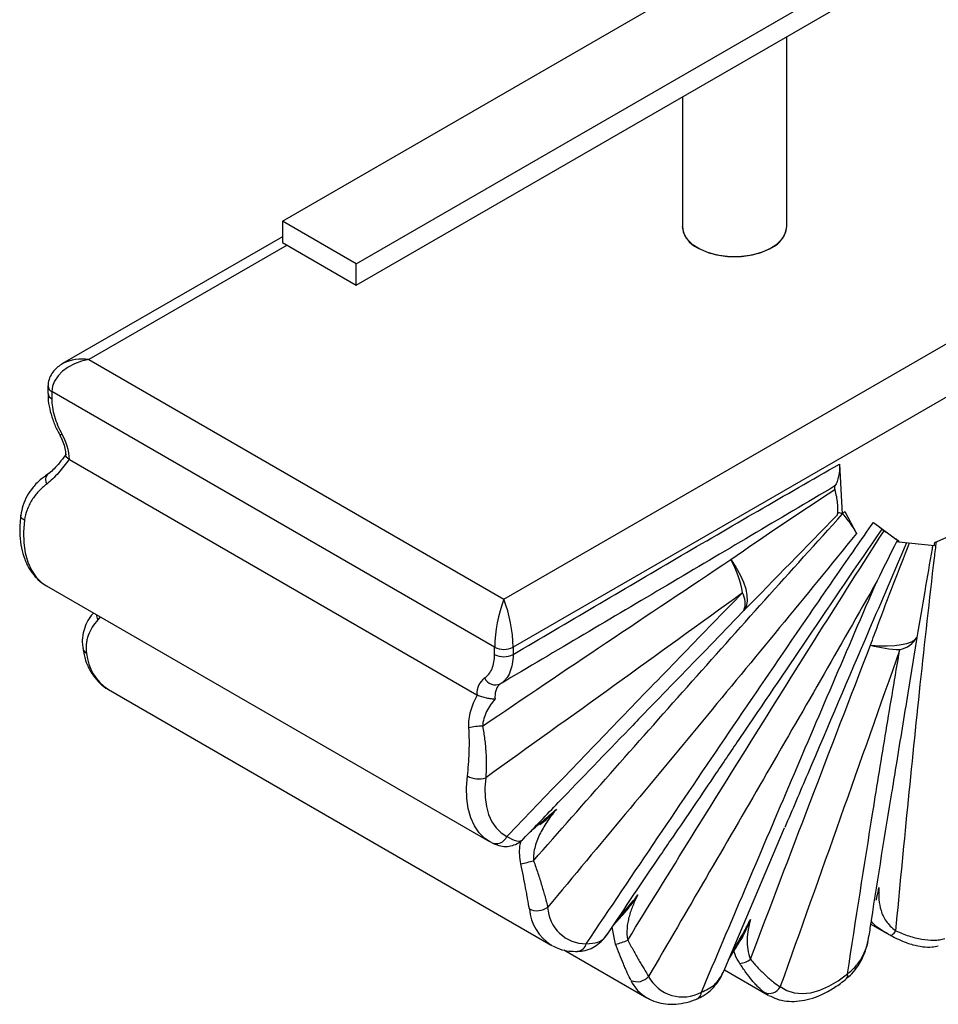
# Paper-space layout '_Isométrica' of a CAD drawing. Header units: millimetres. Extents: x -1044 to -825, y -581 to 454.
# Tile 1 of 4: x -1044 to -904, y -581 to -430. Entities that reach past the tile are written whole.
import ezdxf

# ---------------------------------------------------------------- set-up
doc = ezdxf.new("R2010")
doc.units = ezdxf.units.MM

psp = doc.layouts.new('_Isométrica')

# ---------------------------------------------------------------- linework, layer by layer
at = {"color": 7, "linetype": 'Continuous', "lineweight": 25}
for p, q in [((-992.74, -467.24), (-865.46, -393.77)), ((-992.74, -470.51), (-865.46, -397.03)), ((-1004.06, -460.71), (-939.76, -423.59)), ((-926.76, -461.53), (-926.76, -432.42)), ((-970.12, -518.68), (-833.64, -439.9)), ((-942.76, -441.65), (-942.76, -461.53)), ((-830.11, -446.02), (-968.7, -526.03)), ((-992.74, -467.24), (-1004.06, -460.71)), ((-1004.06, -460.71), (-1004.06, -463.98)), ((-1004.06, -463.11), (-1037.75, -482.56)), ((-1004.06, -463.98), (-992.74, -470.51)), ((-992.74, -470.51), (-992.74, -467.24)), ((-1033.76, -481.94), (-970.12, -518.68)), ((-1040, -486.03), (-1040, -487.15)), ((-971.53, -526.03), (-1039.41, -486.84)), ((-1039.41, -486.84), (-1039.41, -487.96)), ((-1036.69, -497.26), (-974.25, -533.31)), ((-918.69, -497.96), (-918.24, -505.62)), ((-1039.68, -499.23), (-1040.4, -499.74)), ((-918.24, -505.62), (-917.86, -505.22)), ((-917.86, -505.22), (-916.08, -508.59)), ((-913.46, -506.89), (-909.5, -509.8)), ((-904.06, -509.96), (-900.1, -508.26)), ((-909.5, -509.8), (-909.55, -509.9)), ((-909.55, -509.9), (-904.13, -510.42)), ((-1040.22, -516.64), (-972.33, -555.82)), ((-971.53, -527.15), (-971.53, -526.03)), ((-968.7, -526.03), (-968.7, -527.15)), ((-1030.74, -532.52), (-962.86, -571.7)), ((-936.41, -575.7), (-927.08, -553.74)), ((-972.03, -555.98), (-972.33, -555.82)), ((-913.85, -568.49), (-911.45, -569.88)), ((-911.2, -570), (-911.43, -569.86)), ((-911.2, -570.01), (-910.87, -570.19)), ((-962.7, -571.79), (-962.86, -571.7)), ((-960.94, -572.43), (-948.18, -579.79)), ((-936.32, -575.49), (-929.62, -579.36))]:
    psp.add_line(p, q, dxfattribs=at)
at = {"color": 8, "linetype": 'Continuous', "lineweight": 25}
for p, q in [((-1003.35, -464.39), (-1033.76, -481.94)), ((-1040.38, -499.77), (-1040.14, -499.59)), ((-933.31, -520.41), (-939.43, -526.72)), ((-1032.01, -521.37), (-1032.34, -521.84)), ((-906.79, -524.52), (-908.19, -533.08)), ((-953, -571.53), (-953.53, -568.96)), ((-929.62, -579.36), (-930.24, -578.94))]:
    psp.add_line(p, q, dxfattribs=at)
at = {"color": 7, "linetype": 'Continuous', "lineweight": 25, "flags": 128}
for points in [[(-942.76, -461.53), (-942.62, -462.4), (-942.11, -463.36), (-941.26, -464.23), (-940.1, -464.97), (-938.7, -465.55), (-937.11, -465.95), (-935.41, -466.14), (-933.68, -466.11), (-932, -465.87), (-930.45, -465.42), (-929.1, -464.8)], [(-940.42, -464.8), (-939.07, -465.42), (-937.52, -465.87), (-935.84, -466.11), (-934.11, -466.14), (-932.41, -465.95), (-930.82, -465.55), (-929.42, -464.97), (-928.26, -464.23), (-927.41, -463.36), (-926.9, -462.4), (-926.76, -461.53)], [(-1033.76, -481.94), (-1034.86, -482.18), (-1035.92, -482.57), (-1036.9, -483.08), (-1037.76, -483.72), (-1038.46, -484.44), (-1038.98, -485.22), (-1039.3, -486.03), (-1039.41, -486.84)], [(-918.24, -505.62), (-918.38, -505.53), (-918.52, -505.47), (-918.65, -505.44), (-918.77, -505.45), (-918.87, -505.5), (-918.95, -505.57), (-919.01, -505.68), (-919.04, -505.81)], [(-904.13, -510.42), (-904.1, -510.2), (-904.06, -509.96)], [(-935.35, -512.61), (-934.56, -513.76), (-933.9, -514.91), (-933.39, -516.04), (-933.04, -517.1), (-932.85, -518.1), (-932.83, -518.99), (-932.99, -519.77), (-933.31, -520.41)], [(-913.91, -525.72), (-912.59, -525.81), (-911.35, -525.82), (-910.21, -525.77), (-909.2, -525.64), (-908.34, -525.45), (-907.64, -525.19), (-907.12, -524.88), (-906.79, -524.52)], [(-972.89, -546.04), (-973.02, -547.6), (-972.99, -549.08), (-972.8, -550.45), (-972.45, -551.69), (-971.95, -552.79), (-971.32, -553.72), (-970.55, -554.48), (-969.65, -555.05)], [(-910.89, -570.19), (-910.83, -570.21), (-910.75, -570.2), (-910.66, -570.16), (-910.55, -570.08), (-910.44, -569.98), (-910.31, -569.85), (-910.18, -569.69), (-910.04, -569.51)], [(-927.75, -578.07), (-926.75, -578.67), (-925.62, -579.03), (-924.39, -579.14), (-923.07, -579.01), (-921.69, -578.63), (-920.28, -578.01), (-918.85, -577.17), (-917.44, -576.11)], [(-948.04, -579.87), (-948.08, -579.85), (-948.18, -579.79)]]:
    psp.add_lwpolyline(points, dxfattribs=at)
at = {"color": 8, "linetype": 'Continuous', "lineweight": 25, "flags": 128}
for points in [[(-1043.59, -506.58), (-1043.84, -506.41), (-1044.02, -506.23), (-1044.14, -506.03), (-1044.18, -505.84), (-1044.17, -505.78)], [(-1043.59, -506.58), (-1043.73, -508.35), (-1043.69, -510.03), (-1043.48, -511.58), (-1043.08, -512.99), (-1042.52, -514.23), (-1041.8, -515.29), (-1040.93, -516.15), (-1040.22, -516.64)], [(-972.33, -555.82), (-973.04, -555.34), (-973.92, -554.48), (-974.64, -553.42), (-975.2, -552.18), (-975.59, -550.77), (-975.81, -549.21), (-975.85, -547.54), (-975.7, -545.77)]]:
    psp.add_lwpolyline(points, dxfattribs=at)
at = {"color": 7, "linetype": 'Continuous', "lineweight": 25}
for centre, radius, start, end in [((-938.82, -461.18), 3.96, 185.1303, 246.1899), ((-930.7, -461.18), 3.96, 293.8101, 354.8697), ((-1045.6, -497.8), 8.93, 3.4593, 30.0022), ((-1039.09, -500.34), 1.29, 144.4542, 211.7692), ((-947.56, -519.8), 14.17, 8.545, 30.4919), ((-936.31, -519.3), 3.19, 339.7811, 30.1772), ((-950.1, -526.34), 21.43, 159.0522, 179.1606), ((-990.03, -526.32), 21.33, 0.79, 20.9972), ((-910.32, -522.36), 4.14, 282.61, 328.6384), ((-970.12, -523.3), 3.07, 242.6097, 297.3903), ((-908.62, -505.82), 20.6, 255.1326, 267.7739), ((-970.12, -524.42), 3.07, 242.6097, 297.3903), ((-971.21, -533.16), 3.05, 127.7334, 182.8256), ((-971.39, -529.92), 1.88, 205.9412, 294.1317), ((-973.37, -546.87), 8.74, 90.1244, 103.9221), ((-973.99, -542.6), 3.61, 241.5372, 287.6007), ((-971.31, -554.34), 1.8, 246.2733, 336.6321), ((-997.99, -435.44), 127.52, 283.8307, 284.7312), ((-965.02, -563.73), 2.7, 243.868, 306.84), ((-957.54, -565.62), 5.87, 182.6728, 270.5907), ((-954.17, -564.64), 6.99, 279.636, 295.7828), ((-934.32, -571.2), 3.34, 276.4277, 306.8421), ((-949.69, -575), 2.31, 245.5522, 319.3938), ((-942.7, -573.74), 5.91, 207.8158, 298.9696), ((-929.46, -577.16), 1.94, 246.4239, 332.0029)]:
    psp.add_arc(centre, radius, start, end, dxfattribs=at)
at = {"color": 8, "linetype": 'Continuous', "lineweight": 25}
for centre, radius, start, end in [((-1034.84, -488.15), 6.3, 80.0522, 117.4485), ((-1039.04, -485.96), 0.959, 184.0342, 247.2632), ((-1038.99, -487.04), 1.01, 186.781, 245.53), ((-1038.64, -492.12), 1.44, 287.6196, 302.2947), ((-1030.39, -520.69), 2.26, 188.4077, 210.6153), ((-1033.6, -525.99), 1.09, 191.7937, 243.3237), ((-1026.73, -526.31), 7.39, 185.131, 237.1346), ((-958.85, -565.5), 7.39, 185.131, 237.1346), ((-959, -571.12), 1.56, 276.085, 346.2484), ((-918.1, -576.36), 0.703, 317.6468, 20.792), ((-944.95, -574.38), 6.31, 205.5398, 239.2238), ((-941.05, -578.87), 1.21, 296.6461, 358.0444)]:
    psp.add_arc(centre, radius, start, end, dxfattribs=at)
at = {"color": 7, "linetype": 'Continuous', "lineweight": 25}
for points, knots in [([(-1037.71, -482.56), (-1037.98, -482.72), (-1038.57, -483.07), (-1039.28, -483.82), (-1039.79, -484.73), (-1039.98, -485.49), (-1040, -485.92), (-1040, -486.03)], [0, 0, 0, 0, 0.213719, 0.465626, 0.701018, 0.928638, 1, 1, 1, 1]), ([(-1039.97, -487.16), (-1039.97, -487.39), (-1040, -488.13), (-1039.77, -489.47), (-1039.31, -491.11), (-1038.76, -492.47), (-1038.33, -493.23), (-1038.18, -493.48)], [0, 0, 0, 0, 0.114987, 0.367723, 0.623743, 0.876907, 1, 1, 1, 1]), ([(-1039.41, -487.96), (-1039.41, -488.38), (-1039.38, -488.81), (-1039.24, -489.7), (-1039.14, -490.15), (-1038.88, -491.08), (-1038.55, -491.99), (-1038.12, -492.89), (-1037.87, -493.34)], [0, 0, 0, 0, 0.25, 0.25, 0.5, 0.5, 0.75, 1, 1, 1, 1]), ([(-1038.2, -493.49), (-1038.11, -493.67), (-1037.84, -494.18), (-1037.51, -495.06), (-1037.3, -495.97), (-1037.29, -496.41), (-1037.29, -496.6)], [0, 0, 0, 0, 0.16037, 0.474964, 0.785591, 1, 1, 1, 1]), ([(-1037.22, -496.45), (-1037.26, -496.5), (-1037.59, -496.94), (-1038.19, -497.72), (-1039.01, -498.64), (-1039.66, -499.26), (-1040, -499.48), (-1040.11, -499.55)], [0, 0, 0, 0, 0.041985, 0.371723, 0.647564, 0.886535, 1, 1, 1, 1]), ([(-1036.76, -497.22), (-1036.88, -497.13), (-1037.12, -496.94), (-1037.28, -496.72), (-1037.25, -496.63), (-1037.25, -496.6)], [0, 0, 0, 0, 0.409967, 0.819578, 1, 1, 1, 1]), ([(-1036.76, -497.22), (-1037.29, -497.93), (-1037.83, -498.63), (-1038.97, -499.95), (-1039.55, -500.54), (-1040.19, -501.02)], [0, 0, 0, 0, 0.5, 0.5, 1, 1, 1, 1]), ([(-968.7, -527.15), (-960.37, -522.22), (-952.03, -517.31), (-939.53, -510), (-935.36, -507.57), (-927.02, -502.74), (-922.86, -500.34), (-918.69, -497.96)], [0, 0, 0, 0, 0.5, 0.5, 0.75, 0.75, 1, 1, 1, 1]), ([(-918.69, -497.96), (-918.65, -498.64), (-918.69, -499.26), (-918.86, -500.1), (-918.93, -500.37), (-919.12, -500.87), (-919.24, -501.1), (-919.37, -501.31)], [0, 0, 0, 0, 0.5, 0.5, 0.75, 0.75, 1, 1, 1, 1]), ([(-1040.4, -499.81), (-1040.6, -499.95), (-1041.31, -500.42), (-1042.27, -501.43), (-1043.24, -502.82), (-1043.89, -504.26), (-1044.08, -505.3), (-1044.17, -505.78)], [0, 0, 0, 0, 0.101273, 0.352181, 0.568414, 0.801312, 1, 1, 1, 1]), ([(-1040.19, -501.02), (-1040.64, -501.37), (-1041.06, -501.75), (-1041.83, -502.57), (-1042.17, -503.01), (-1042.61, -503.72), (-1042.75, -503.97), (-1042.99, -504.46), (-1043.1, -504.72), (-1043.38, -505.49), (-1043.52, -506.02), (-1043.59, -506.58)], [0, 0, 0, 0, 0.25, 0.25, 0.5, 0.5, 0.625, 0.625, 0.75, 0.75, 1, 1, 1, 1]), ([(-919.37, -501.31), (-927.96, -506.4), (-936.52, -511.46), (-953.59, -521.56), (-962.11, -526.6), (-970.62, -531.64)], [0, 0, 0, 0, 0.5, 0.5, 1, 1, 1, 1]), ([(-919.37, -501.31), (-919.41, -501.37), (-919.43, -501.46), (-919.44, -501.65), (-919.43, -501.76), (-919.4, -501.87)], [0, 0, 0, 0, 0.5, 0.5, 1, 1, 1, 1]), ([(-919.4, -501.87), (-919.2, -502.6), (-919.07, -503.29), (-918.98, -504.28), (-918.97, -504.61), (-918.98, -505.23), (-919, -505.53), (-919.04, -505.81)], [0, 0, 0, 0, 0.5, 0.5, 0.75, 0.75, 1, 1, 1, 1]), ([(-965.57, -558.77), (-957.73, -549.85), (-949.87, -540.95), (-934.09, -523.22), (-926.17, -514.38), (-918.19, -505.6)], [0, 0, 0, 0, 0.5, 0.5, 1, 1, 1, 1]), ([(-918.19, -505.6), (-917.73, -506.14), (-917.32, -506.66), (-916.61, -507.66), (-916.31, -508.15), (-916.08, -508.59)], [0, 0, 0, 0, 0.5, 0.5, 1, 1, 1, 1]), ([(-1044.17, -505.78), (-1044.21, -506.15), (-1044.33, -507.21), (-1044.34, -508.91), (-1044.11, -510.81), (-1043.61, -512.55), (-1042.86, -514.1), (-1041.87, -515.39), (-1040.95, -516.2), (-1040.35, -516.54), (-1040.2, -516.62)], [0, 0, 0, 0, 0.078632, 0.227218, 0.376596, 0.525667, 0.672674, 0.815645, 0.953771, 1, 1, 1, 1]), ([(-957.48, -571.49), (-950.2, -560.67), (-942.91, -549.86), (-931.92, -533.69), (-928.25, -528.31), (-922.73, -520.25), (-920.88, -517.57), (-917.18, -512.22), (-915.32, -509.55), (-913.46, -506.89)], [0, 0, 0, 0, 0.5, 0.5, 0.75, 0.75, 0.875, 0.875, 1, 1, 1, 1]), ([(-913.46, -506.89), (-913.14, -507.12), (-912.89, -507.32), (-912.57, -507.57), (-912.48, -507.65), (-912.32, -507.79), (-912.25, -507.85), (-912.2, -507.91)], [0, 0, 0, 0, 0.5, 0.5, 0.75, 0.75, 1, 1, 1, 1]), ([(-916.08, -508.59), (-919.98, -513.43), (-923.91, -518.23), (-931.77, -527.81), (-935.72, -532.59), (-947.56, -546.9), (-955.48, -556.4), (-963.4, -565.9)], [0, 0, 0, 0, 0.25, 0.25, 0.5, 0.5, 1, 1, 1, 1]), ([(-951.13, -570.93), (-944.65, -560.43), (-938.15, -549.94), (-928.34, -534.24), (-925.06, -529.01), (-918.47, -518.58), (-915.17, -513.37), (-911.84, -508.17)], [0, 0, 0, 0, 0.5, 0.5, 0.75, 0.75, 1, 1, 1, 1]), ([(-912.2, -507.91), (-912.18, -507.93), (-912.14, -507.96), (-912.02, -508.05), (-911.94, -508.11), (-911.84, -508.17)], [0, 0, 0, 0, 0.5, 0.5, 1, 1, 1, 1]), ([(-911.84, -508.17), (-911.38, -508.48), (-910.95, -508.77), (-910.36, -509.18), (-910.17, -509.31), (-909.82, -509.56), (-909.65, -509.68), (-909.5, -509.8)], [0, 0, 0, 0, 0.5, 0.5, 0.75, 0.75, 1, 1, 1, 1]), ([(-908.4, -510.01), (-910.32, -514.49), (-915.36, -526.3), (-921.59, -540.86), (-925.89, -550.94), (-927.06, -553.69)], [0, 0, 0, 0, 0.308187, 0.811422, 1, 1, 1, 1]), ([(-973.39, -538.13), (-967.07, -533.85), (-960.74, -529.58), (-948.06, -521.07), (-941.71, -516.83), (-935.35, -512.61)], [0, 0, 0, 0, 0.5, 0.5, 1, 1, 1, 1]), ([(-912.91, -515.87), (-915.79, -520.95), (-918.68, -526.02), (-924.49, -536.14), (-927.41, -541.19), (-936.18, -556.34), (-942.05, -566.42), (-947.94, -576.5)], [0, 0, 0, 0, 0.25, 0.25, 0.5, 0.5, 1, 1, 1, 1]), ([(-939.84, -578.91), (-935.38, -568.4), (-930.91, -557.89), (-921.95, -536.88), (-917.45, -526.37), (-912.91, -515.87)], [0, 0, 0, 0, 0.5, 0.5, 1, 1, 1, 1]), ([(-933.55, -517.7), (-940.1, -522.46), (-946.66, -527.2), (-959.77, -536.64), (-966.33, -541.34), (-972.89, -546.04)], [0, 0, 0, 0, 0.5, 0.5, 1, 1, 1, 1]), ([(-969.65, -555.05), (-963.65, -548.8), (-957.64, -542.55), (-945.6, -530.1), (-939.58, -523.88), (-933.55, -517.7)], [0, 0, 0, 0, 0.5, 0.5, 1, 1, 1, 1]), ([(-1033.03, -520.79), (-1033.19, -520.96), (-1033.67, -521.49), (-1034.21, -522.52), (-1034.66, -523.86), (-1034.82, -525.11), (-1034.68, -525.91), (-1034.63, -526.21)], [0, 0, 0, 0, 0.120502, 0.365818, 0.598409, 0.849307, 1, 1, 1, 1]), ([(-1032.34, -521.84), (-1032.67, -522.19), (-1032.97, -522.57), (-1033.46, -523.37), (-1033.67, -523.79), (-1033.91, -524.44), (-1033.97, -524.67), (-1034.07, -525.12), (-1034.11, -525.34), (-1034.18, -526.03), (-1034.17, -526.49), (-1034.09, -526.97)], [0, 0, 0, 0, 0.25, 0.25, 0.5, 0.5, 0.625, 0.625, 0.75, 0.75, 1, 1, 1, 1]), ([(-1034.67, -526.21), (-1034.61, -526.54), (-1034.44, -527.48), (-1033.95, -528.9), (-1033.13, -530.38), (-1032.07, -531.57), (-1031.27, -532.27), (-1030.8, -532.48), (-1030.8, -532.48)], [0, 0, 0, 0, 0.122411, 0.348776, 0.57211, 0.788659, 0.998002, 1, 1, 1, 1]), ([(-939.43, -526.72), (-942.47, -529.86), (-946.32, -533.83), (-950.16, -537.8), (-950.97, -538.64)], [0, 0, 0, 0, 0.790669, 1, 1, 1, 1]), ([(-909.42, -526.4), (-912.45, -535.01), (-915.5, -543.62), (-921.61, -560.85), (-924.68, -569.46), (-927.75, -578.07)], [0, 0, 0, 0, 0.5, 0.5, 1, 1, 1, 1]), ([(-917.44, -576.11), (-916.17, -567.85), (-914.88, -559.58), (-912.89, -547.15), (-912.21, -543.01), (-910.84, -534.71), (-910.14, -530.56), (-909.42, -526.4)], [0, 0, 0, 0, 0.5, 0.5, 0.75, 0.75, 1, 1, 1, 1]), ([(-973.07, -530.74), (-972.83, -530.58), (-972.61, -530.38), (-972.22, -529.91), (-972.06, -529.64), (-971.8, -529.02), (-971.6, -528.34), (-971.53, -527.57), (-971.53, -527.15)], [0, 0, 0, 0, 0.25, 0.25, 0.5, 0.5, 0.75, 1, 1, 1, 1]), ([(-968.7, -527.15), (-968.7, -527.67), (-968.78, -528.64), (-969.03, -529.48), (-969.36, -530.26), (-969.56, -530.6), (-969.92, -531.04), (-970.05, -531.17), (-970.32, -531.42), (-970.47, -531.54), (-970.62, -531.64)], [0, 0, 0, 0, 0.25, 0.5, 0.5, 0.75, 0.75, 0.875, 0.875, 1, 1, 1, 1]), ([(-970.62, -531.64), (-970.77, -531.73), (-970.9, -531.86), (-971.13, -532.16), (-971.23, -532.34), (-971.37, -532.74), (-971.43, -532.96), (-971.48, -533.43), (-971.49, -533.69), (-971.47, -533.95)], [0, 0, 0, 0, 0.25, 0.25, 0.5, 0.5, 0.75, 0.75, 1, 1, 1, 1]), ([(-975.47, -538.38), (-975.52, -537.51), (-975.42, -536.64), (-974.96, -534.93), (-974.61, -534.12), (-974.18, -533.34)], [0, 0, 0, 0, 0.5, 0.5, 1, 1, 1, 1]), ([(-974.18, -533.34), (-974.09, -533.39), (-973.98, -533.43), (-973.77, -533.52), (-973.65, -533.56), (-973.29, -533.68), (-973.04, -533.75), (-972.55, -533.85), (-972.3, -533.89), (-971.86, -533.94), (-971.65, -533.95), (-971.47, -533.95)], [0, 0, 0, 0, 0.125, 0.125, 0.25, 0.25, 0.5, 0.5, 0.75, 0.75, 1, 1, 1, 1]), ([(-971.47, -533.95), (-971.97, -534.55), (-972.41, -535.19), (-972.93, -536.24), (-973.08, -536.61), (-973.29, -537.36), (-973.37, -537.74), (-973.39, -538.13)], [0, 0, 0, 0, 0.5, 0.5, 0.75, 0.75, 1, 1, 1, 1]), ([(-908.19, -533.08), (-908.78, -536.65), (-909.59, -541.61), (-910.4, -546.6), (-910.62, -548.01)], [0, 0, 0, 0, 0.719085, 1, 1, 1, 1]), ([(-975.7, -545.77), (-975.63, -545.21), (-975.58, -544.62), (-975.49, -543.42), (-975.45, -542.8), (-975.42, -541.86), (-975.41, -541.54), (-975.41, -540.9), (-975.41, -540.59), (-975.41, -539.64), (-975.43, -539.01), (-975.47, -538.38)], [0, 0, 0, 0, 0.25, 0.25, 0.5, 0.5, 0.625, 0.625, 0.75, 0.75, 1, 1, 1, 1]), ([(-973.39, -538.13), (-973.25, -538.79), (-973.15, -539.47), (-973.02, -540.48), (-972.99, -540.82), (-972.92, -541.51), (-972.9, -541.85), (-972.83, -542.86), (-972.81, -543.53), (-972.82, -544.81), (-972.84, -545.44), (-972.89, -546.04)], [0, 0, 0, 0, 0.25, 0.25, 0.375, 0.375, 0.5, 0.5, 0.75, 0.75, 1, 1, 1, 1]), ([(-967.11, -555.4), (-965.33, -553.55), (-959.94, -547.93), (-954.54, -542.34), (-950.91, -538.59)], [0, 0, 0, 0, 0.328969, 1, 1, 1, 1]), ([(-933.87, -539.86), (-935.1, -541.67), (-938.59, -546.82), (-942.07, -551.96), (-944.32, -555.29)], [0, 0, 0, 0, 0.352321, 1, 1, 1, 1]), ([(-914.12, -570.27), (-914.01, -569.49), (-912.88, -562.08), (-911.68, -554.66), (-910.61, -548.03)], [0, 0, 0, 0, 0.106223, 1, 1, 1, 1]), ([(-962.05, -550.84), (-962.51, -551.42), (-962.96, -552), (-963.58, -552.92), (-963.78, -553.23), (-964.16, -553.86), (-964.34, -554.18), (-964.85, -555.17), (-965.13, -555.85), (-965.42, -556.93), (-965.5, -557.29), (-965.58, -558.02), (-965.59, -558.39), (-965.57, -558.77)], [0, 0, 0, 0, 0.25, 0.25, 0.375, 0.375, 0.5, 0.5, 0.75, 0.75, 0.875, 0.875, 1, 1, 1, 1]), ([(-964.62, -553.21), (-964.33, -553.01), (-963.49, -552.42), (-962.72, -551.55), (-962.16, -550.96), (-962.05, -550.85), (-962.05, -550.84)], [0, 0, 0, 0, 0.2964657, 0.8635155, 0.9960333, 1, 1, 1, 1]), ([(-971.77, -556.08), (-971.57, -556.18), (-971.03, -556.44), (-970.13, -556.6), (-969.04, -556.55), (-968.07, -556.17), (-967.42, -555.75), (-967.17, -555.44), (-967.13, -555.38)], [0, 0, 0, 0, 0.125422, 0.337195, 0.537062, 0.747395, 0.953214, 1, 1, 1, 1]), ([(-954.24, -570.02), (-951.53, -565.98), (-948.23, -561.06), (-944.91, -556.16), (-944.31, -555.28)], [0, 0, 0, 0, 0.820713, 1, 1, 1, 1]), ([(-966.21, -566.16), (-966.29, -565.68), (-966.37, -565.17), (-966.52, -564.36), (-966.57, -564.09), (-966.67, -563.52), (-966.73, -563.23), (-966.89, -562.34), (-967.01, -561.74), (-967.25, -560.51), (-967.37, -559.89), (-967.51, -559.26)], [0, 0, 0, 0, 0.25, 0.25, 0.375, 0.375, 0.5, 0.5, 0.75, 0.75, 1, 1, 1, 1]), ([(-965.57, -558.77), (-965.33, -559.42), (-965.11, -560.06), (-964.69, -561.33), (-964.5, -561.95), (-964.22, -562.87), (-964.13, -563.18), (-963.96, -563.77), (-963.88, -564.05), (-963.65, -564.89), (-963.51, -565.41), (-963.4, -565.9)], [0, 0, 0, 0, 0.25, 0.25, 0.5, 0.5, 0.625, 0.625, 0.75, 0.75, 1, 1, 1, 1]), ([(-913.07, -564.79), (-912.93, -564.33), (-912.75, -563.72), (-912.65, -563.07), (-912.62, -562.89), (-912.62, -562.87), (-912.62, -562.87)], [0, 0, 0, 0, 0.730761, 0.975916, 0.994644, 1, 1, 1, 1]), ([(-912.62, -562.87), (-912.65, -563.51), (-912.66, -564.12), (-912.57, -565.3), (-912.47, -565.87), (-912.22, -566.69), (-912.12, -566.97), (-911.86, -567.5), (-911.71, -567.76), (-911.34, -568.28), (-911.13, -568.54), (-910.63, -569.03), (-910.36, -569.27), (-910.04, -569.51)], [0, 0, 0, 0, 0.25, 0.25, 0.5, 0.5, 0.625, 0.625, 0.75, 0.75, 0.875, 0.875, 1, 1, 1, 1]), ([(-951.41, -566.52), (-950.9, -565.88), (-950.26, -565.08), (-949.7, -564.21), (-949.59, -564.02), (-949.58, -564.01), (-949.58, -564)], [0, 0, 0, 0, 0.790451, 0.983344, 0.995894, 1, 1, 1, 1]), ([(-949.58, -564), (-949.86, -564.55), (-950.12, -565.1), (-950.58, -566.22), (-950.78, -566.79), (-951.01, -567.65), (-951.07, -567.94), (-951.18, -568.53), (-951.22, -568.83), (-951.28, -569.73), (-951.25, -570.33), (-951.13, -570.93)], [0, 0, 0, 0, 0.25, 0.25, 0.5, 0.5, 0.625, 0.625, 0.75, 0.75, 1, 1, 1, 1]), ([(-953.31, -568.63), (-953.13, -568.43), (-952.72, -567.95), (-952.04, -567.24), (-951.57, -566.72), (-951.4, -566.53)], [0, 0, 0, 0, 0.323072, 0.756375, 1, 1, 1, 1]), ([(-933.65, -570.68), (-933.27, -569.95), (-932.8, -569.02), (-932.41, -568.01), (-932.32, -567.78), (-932.31, -567.76), (-932.31, -567.75)], [0, 0, 0, 0, 0.776778, 0.97773, 0.996141, 1, 1, 1, 1]), ([(-932.31, -567.75), (-932.45, -568.27), (-932.56, -568.78), (-932.74, -569.8), (-932.8, -570.31), (-932.84, -571.33), (-932.82, -571.85), (-932.66, -572.87), (-932.53, -573.37), (-932.32, -573.88)], [0, 0, 0, 0, 0.25, 0.25, 0.5, 0.5, 0.75, 0.75, 1, 1, 1, 1]), ([(-958.84, -572.64), (-958.55, -572.63), (-957.82, -572.61), (-956.74, -572.24), (-955.66, -571.59), (-954.83, -570.83), (-954.44, -570.24), (-954.27, -569.99)], [0, 0, 0, 0, 0.148524, 0.378345, 0.604814, 0.833679, 1, 1, 1, 1]), ([(-917.6, -576.81), (-917.33, -576.58), (-916.64, -576.01), (-915.77, -574.86), (-914.98, -573.4), (-914.41, -571.84), (-914.22, -570.76), (-914.14, -570.25)], [0, 0, 0, 0, 0.140282, 0.349191, 0.568583, 0.798046, 1, 1, 1, 1]), ([(-910.88, -570.19), (-910.33, -570.48), (-909.18, -571.06), (-907.51, -571.66), (-905.93, -571.97), (-904.61, -572.05), (-903.84, -571.89), (-903.52, -571.83)], [0, 0, 0, 0, 0.222488, 0.462404, 0.669745, 0.862841, 1, 1, 1, 1]), ([(-910.04, -569.51), (-909.37, -569.81), (-908.7, -570.07), (-907.71, -570.39), (-907.38, -570.49), (-906.72, -570.66), (-906.39, -570.73), (-905.42, -570.9), (-904.81, -570.95), (-903.91, -570.94), (-903.62, -570.92), (-903.06, -570.84), (-902.79, -570.78), (-902.53, -570.71)], [0, 0, 0, 0, 0.25, 0.25, 0.375, 0.375, 0.5, 0.5, 0.75, 0.75, 0.875, 0.875, 1, 1, 1, 1]), ([(-962.65, -571.79), (-962.3, -571.97), (-961.5, -572.37), (-960.2, -572.65), (-959.26, -572.66), (-958.83, -572.67)], [0, 0, 0, 0, 0.303125, 0.681718, 1, 1, 1, 1]), ([(-950.64, -577.09), (-950.81, -576.75), (-951, -576.36), (-951.29, -575.73), (-951.38, -575.52), (-951.58, -575.07), (-951.68, -574.83), (-951.98, -574.12), (-952.18, -573.62), (-952.59, -572.6), (-952.79, -572.07), (-953, -571.53)], [0, 0, 0, 0, 0.25, 0.25, 0.375, 0.375, 0.5, 0.5, 0.75, 0.75, 1, 1, 1, 1]), ([(-951.13, -570.93), (-950.83, -571.48), (-950.54, -572.01), (-949.97, -573.04), (-949.69, -573.54), (-949.28, -574.25), (-949.15, -574.49), (-948.88, -574.94), (-948.75, -575.15), (-948.38, -575.78), (-948.15, -576.16), (-947.94, -576.5)], [0, 0, 0, 0, 0.25, 0.25, 0.5, 0.5, 0.625, 0.625, 0.75, 0.75, 1, 1, 1, 1]), ([(-935.66, -573.94), (-935.62, -573.86), (-935.42, -573.46), (-934.88, -572.61), (-934.23, -571.6), (-933.8, -570.92), (-933.65, -570.68)], [0, 0, 0, 0, 0.077837, 0.404269, 0.787181, 1, 1, 1, 1]), ([(-930.24, -578.94), (-930.52, -578.72), (-930.82, -578.46), (-931.28, -578), (-931.44, -577.83), (-931.75, -577.49), (-931.91, -577.3), (-932.38, -576.74), (-932.7, -576.33), (-933.32, -575.46), (-933.64, -575), (-933.95, -574.52)], [0, 0, 0, 0, 0.25, 0.25, 0.375, 0.375, 0.5, 0.5, 0.75, 0.75, 1, 1, 1, 1]), ([(-932.32, -573.88), (-931.92, -574.35), (-931.52, -574.79), (-930.72, -575.63), (-930.33, -576.02), (-929.74, -576.56), (-929.55, -576.74), (-929.16, -577.06), (-928.98, -577.22), (-928.43, -577.64), (-928.08, -577.88), (-927.75, -578.07)], [0, 0, 0, 0, 0.25, 0.25, 0.5, 0.5, 0.625, 0.625, 0.75, 0.75, 1, 1, 1, 1]), ([(-940.52, -579.92), (-940.19, -579.78), (-939.42, -579.46), (-938.4, -578.66), (-937.45, -577.59), (-936.8, -576.6), (-936.54, -575.93), (-936.47, -575.73)], [0, 0, 0, 0, 0.174345, 0.40635, 0.644613, 0.893986, 1, 1, 1, 1]), ([(-939.84, -578.91), (-939.12, -578.59), (-937.59, -577.91), (-936.82, -576.46), (-936.42, -575.69)], [0, 0, 0, 0, 0.473284, 1, 1, 1, 1]), ([(-929.53, -579.4), (-929.11, -579.6), (-928.25, -580.03), (-926.79, -580.32), (-925.23, -580.35), (-923.6, -580.09), (-921.92, -579.55), (-920.21, -578.71), (-918.76, -577.78), (-917.89, -577.08), (-917.58, -576.83)], [0, 0, 0, 0, 0.118815, 0.24561, 0.373944, 0.505657, 0.64121, 0.779732, 0.919788, 1, 1, 1, 1]), ([(-948, -579.85), (-947.71, -580.01), (-947, -580.4), (-945.7, -580.71), (-944.16, -580.81), (-942.55, -580.61), (-941.32, -580.27), (-940.64, -580), (-940.51, -579.95)], [0, 0, 0, 0, 0.1299363, 0.3303983, 0.5324026, 0.7392547, 0.9483036, 1, 1, 1, 1])]:
    psp.add_open_spline(points, degree=3, knots=knots, dxfattribs=at)
for points in [[(-1036.69, -497.26), (-1036.71, -497.25), (-1036.73, -497.24), (-1036.76, -497.22)], [(-935.35, -512.61), (-930.1, -508.93), (-924.77, -505.35), (-919.4, -501.87)], [(-919.04, -505.81), (-923.82, -510.7), (-928.59, -515.56), (-933.31, -520.41)], [(-909.94, -509.86), (-910.93, -511.87), (-911.92, -513.87), (-912.91, -515.87)], [(-909.55, -509.9), (-909.68, -509.89), (-909.81, -509.87), (-909.94, -509.86)], [(-932.32, -573.88), (-926.24, -557.81), (-920.12, -541.75), (-913.91, -525.72)], [(-974.18, -533.34), (-974.21, -533.33), (-974.23, -533.32), (-974.25, -533.31)]]:
    psp.add_open_spline(points, degree=3, dxfattribs=at)
at = {"color": 8, "linetype": 'Continuous', "lineweight": 25}
for points, knots in [([(-912.2, -507.91), (-916.02, -513.54), (-923.25, -524.19), (-930.47, -534.84), (-933.87, -539.86)], [0, 0, 0, 0, 0.528486, 1, 1, 1, 1]), ([(-913.91, -525.72), (-913.53, -524.69), (-911.62, -519.45), (-909.59, -514.24), (-907.96, -510.05)], [0, 0, 0, 0, 0.196746, 1, 1, 1, 1]), ([(-910.04, -569.51), (-908.83, -556.91), (-906.99, -537.82), (-904.78, -517.96), (-903.91, -510.67), (-903.81, -509.85)], [0, 0, 0, 0, 0.633001, 0.958658, 1, 1, 1, 1]), ([(-904.39, -510.39), (-904.42, -510.57), (-904.83, -512.94), (-905.63, -517.62), (-906.4, -522.17), (-906.79, -524.52)], [0, 0, 0, 0, 0.039045, 0.505378, 1, 1, 1, 1]), ([(-966.24, -554.48), (-966.02, -554.27), (-965.19, -553.46), (-963.57, -552.24), (-962.38, -551.15), (-962.05, -550.84)], [0, 0, 0, 0, 0.206288, 0.777184, 1, 1, 1, 1]), ([(-969.65, -555.05), (-969.13, -555.34), (-968.05, -555.94), (-967.36, -555.72), (-967.12, -555.4), (-967.12, -555.39)], [0, 0, 0, 0, 0.47846, 0.98593, 1, 1, 1, 1]), ([(-967.51, -559.26), (-967.65, -558.35), (-967.83, -557.13), (-967.52, -555.97), (-967.44, -555.68)], [0, 0, 0, 0, 0.749997, 1, 1, 1, 1]), ([(-953.66, -569.14), (-953.33, -568.67), (-952.36, -567.33), (-950.79, -565.59), (-949.79, -564.29), (-949.58, -564)], [0, 0, 0, 0, 0.290439, 0.847098, 1, 1, 1, 1]), ([(-935.93, -574.56), (-935.67, -573.99), (-934.92, -572.36), (-933.5, -570.09), (-932.63, -568.37), (-932.31, -567.75)], [0, 0, 0, 0, 0.255707, 0.732677, 1, 1, 1, 1]), ([(-911.43, -569.86), (-911.9, -569.6), (-912.88, -569.04), (-913.46, -568.41), (-913.77, -568.08)], [0, 0, 0, 0, 0.466573, 1, 1, 1, 1]), ([(-957.48, -571.49), (-956.85, -571.46), (-955.5, -571.4), (-954.6, -570.6), (-954.25, -570.01), (-954.25, -570.01)], [0, 0, 0, 0, 0.462068, 0.998501, 1, 1, 1, 1]), ([(-917.44, -576.11), (-917, -575.74), (-916.11, -574.99), (-915.12, -573.49), (-914.42, -571.9), (-914.24, -570.76), (-914.16, -570.27)], [0, 0, 0, 0, 0.247613, 0.504397, 0.786555, 1, 1, 1, 1]), ([(-933.95, -574.52), (-934.23, -574.07), (-934.62, -573.43), (-934.81, -572.77), (-934.86, -572.58)], [0, 0, 0, 0, 0.711983, 1, 1, 1, 1])]:
    psp.add_open_spline(points, degree=3, knots=knots, dxfattribs=at)

doc.saveas('drawing.dxf')
